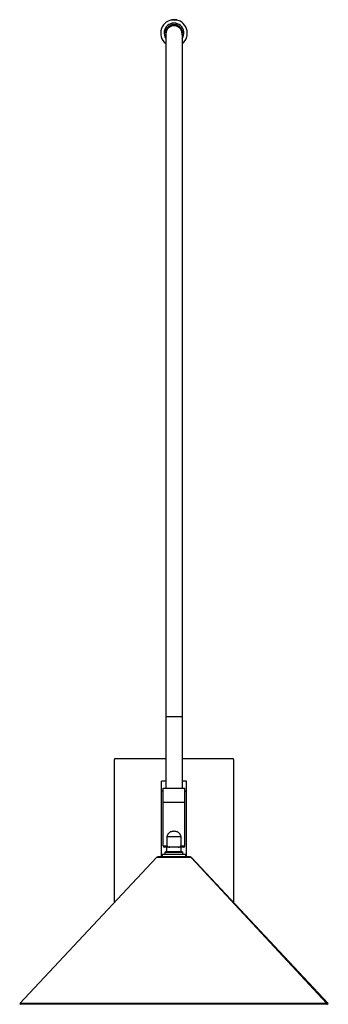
# Paper-space layout '_Izquierda' of a CAD drawing. Header units: millimetres. Extents: x -110 to 110, y -65 to 637.
import ezdxf

# ---------------------------------------------------------------- set-up
doc = ezdxf.new("R2010")
doc.units = ezdxf.units.MM

psp = doc.layouts.new('_Izquierda')

# ---------------------------------------------------------------- linework, layer by layer
at = {"color": 7, "linetype": 'Continuous', "lineweight": 25}
for p, q in [((-2, 636.85), (-2, 636.64)), ((-2, 636.85), (1.99, 636.85)), ((0, 633.1), (0, 632.49)), ((1.69, 636.81), (1.92, 636.79)), ((-5.75, 627.35), (-5.75, 626.77)), ((5.75, 626.77), (5.75, 627.35)), ((-5.75, 140.04), (5.75, 140.04)), ((-5.75, 140.04), (-5.75, 88.97)), ((5.75, 140.04), (5.75, 88.97)), ((-42.5, 7.49), (-42.5, 109.54)), ((-42, 110.04), (-5.75, 110.04)), ((5.75, 110.04), (42, 110.04)), ((42.5, 109.54), (42.5, 7.49)), ((-9, 39.97), (-9, 93.97)), ((-5.75, 93.97), (-9, 93.97)), ((9, 93.97), (5.75, 93.97)), ((9, 39.97), (9, 93.97)), ((-7.75, 86.97), (-9, 86.97)), ((-7.75, 79.07), (-7.75, 88.97)), ((-7.75, 88.97), (7.75, 88.97)), ((7.75, 79.07), (7.75, 88.97)), ((7.75, 86.97), (9, 86.97)), ((-7.75, 79.07), (7.75, 79.07)), ((-7.75, 78.97), (7.75, 78.97)), ((-7.75, 47.97), (-7.75, 78.97)), ((-7.27, 78.97), (-7.27, 79.07)), ((7.27, 78.97), (7.27, 79.07)), ((7.75, 47.97), (7.75, 78.97)), ((-4.84, 47.97), (-4.84, 54.37)), ((4.84, 54.37), (-4.84, 54.37)), ((4.84, 54.37), (4.84, 47.97)), ((-7.75, 47.97), (-4.84, 47.97)), ((6.75, 46.97), (-6.75, 46.97)), ((-5.5, 43.97), (-6.35, 43.47)), ((-6.35, 43.47), (6.35, 43.47)), ((-6.35, 41.97), (-6.35, 43.47)), ((-5.5, 43.97), (5.5, 43.97)), ((-5, 43.97), (-5, 46.97)), ((4.84, 47.97), (7.75, 47.97)), ((5, 43.97), (5, 46.97)), ((5.5, 43.97), (6.35, 43.47)), ((6.35, 41.97), (6.35, 43.47)), ((-12.36, 39.59), (-110.02, -64.4)), ((11.48, 39.97), (-11.48, 39.97)), ((-8.5, 41.97), (-8.5, 39.97)), ((-8.5, 41.97), (8.5, 41.97)), ((-8.49, 41.97), (-8.49, 39.97)), ((8.5, 39.97), (8.5, 41.97)), ((12.25, 39.59), (109.06, -64.4)), ((110.02, -64.4), (12.36, 39.59)), ((-110.02, -64.4), (-109.29, -65.08)), ((110.02, -64.4), (-110.02, -64.4)), ((109.29, -65.08), (-109.29, -65.08)), ((108.34, -65.08), (109.06, -64.4)), ((109.29, -65.08), (110.02, -64.4))]:
    psp.add_line(p, q, dxfattribs=at)
at = {"color": 8, "linetype": 'Continuous', "lineweight": 25}
for p, q in [((-0.94, 636.85), (-0.94, 636.8)), ((12.36, 39.59), (-12.36, 39.59))]:
    psp.add_line(p, q, dxfattribs=at)
at = {"color": 7, "linetype": 'Continuous', "lineweight": 25}
for centre, radius, start, end in [((0, 627.35), 9.5, 307.85988, 231.95597), ((0, 627.35), 7.05, 326.32947, 213.78415), ((0, 627.35), 7, 326.78398, 213.04696), ((0, 627.35), 6, 347.85739, 192.33347), ((0, 627.35), 5.75, 0, 180), ((-0.02, 626.76), 5.73, 89.82508, 179.824), ((0.02, 626.76), 5.73, 0.176, 90.17492), ((-42, 109.54), 0.5, 90, 180), ((42, 109.54), 0.5, 360, 90), ((-6.75, 47.97), 1, 180, 270), ((6.75, 47.97), 1, 270, 0), ((-11.48, 38.77), 1.2, 90, 136.79678), ((11.38, 38.78), 1.18, 42.88597, 89.95112), ((11.48, 38.77), 1.2, 43.20322, 90)]:
    psp.add_arc(centre, radius, start, end, dxfattribs=at)
for points, knots in [([(-1.72, 634.24), (-1.77, 634.21), (-1.86, 634.16), (-1.95, 634.11), (-2, 634.08)], [0, 0, 0, 0, 0.499936, 1, 1, 1, 1]), ([(0.48, 634.38), (0.34, 634.37), (0.05, 634.36), (-0.41, 634.34), (-0.82, 634.32), (-1.03, 634.31), (-1.13, 634.3)], [0, 0, 0, 0, 0.253181, 0.524676, 0.786522, 1, 1, 1, 1]), ([(1.99, 636.76), (1.99, 636.76), (2.02, 636.75), (1.78, 636.72), (1.46, 636.7), (1.19, 636.69), (1.16, 636.69)], [0, 0, 0, 0, 0.0322488, 0.482575, 0.9329012, 1, 1, 1, 1]), ([(1.59, 634.21), (1.5, 634.21), (1.41, 634.2), (1.24, 634.19), (1.23, 634.19)], [0, 0, 0, 0, 0.928309, 1, 1, 1, 1]), ([(1.72, 636.6), (1.77, 636.63), (1.86, 636.68), (1.95, 636.73), (2, 636.76)], [0, 0, 0, 0, 0.49993, 1, 1, 1, 1]), ([(1.72, 634.1), (1.77, 634.13), (1.86, 634.18), (1.95, 634.23), (2, 634.26)], [0, 0, 0, 0, 0.4999347, 1, 1, 1, 1]), ([(-5.75, 626.77), (-5.75, 625.13), (-5.75, 622.8), (-5.75, 616.83), (-5.75, 613.18), (-5.75, 600.27), (-5.75, 589.07), (-5.75, 561.81), (-5.75, 545.76), (-5.75, 509.35), (-5.75, 488.99), (-5.75, 444.63), (-5.75, 420.63), (-5.75, 369.77), (-5.75, 342.91), (-5.75, 287.24), (-5.75, 258.41), (-5.75, 214.41), (-5.75, 199.62), (-5.75, 177.33), (-5.75, 169.88), (-5.75, 158.7), (-5.75, 154.97), (-5.75, 149.37), (-5.75, 147.5), (-5.75, 143.77), (-5.75, 141.9), (-5.75, 140.04)], [0, 0, 0, 0, 0.0625, 0.0625, 0.125, 0.125, 0.25, 0.25, 0.375, 0.375, 0.5, 0.5, 0.625, 0.625, 0.75, 0.75, 0.875, 0.875, 0.9375, 0.9375, 0.96875, 0.96875, 0.984375, 0.984375, 0.992188, 0.992188, 1, 1, 1, 1]), ([(5.75, 626.77), (5.75, 625.13), (5.75, 622.8), (5.75, 616.83), (5.75, 613.18), (5.75, 600.27), (5.75, 589.07), (5.75, 561.81), (5.75, 545.76), (5.75, 509.35), (5.75, 488.99), (5.75, 444.63), (5.75, 420.63), (5.75, 369.77), (5.75, 342.91), (5.75, 287.24), (5.75, 258.41), (5.75, 214.41), (5.75, 199.62), (5.75, 177.33), (5.75, 169.88), (5.75, 158.7), (5.75, 154.97), (5.75, 149.37), (5.75, 147.5), (5.75, 143.77), (5.75, 141.9), (5.75, 140.04)], [0, 0, 0, 0, 0.0625, 0.0625, 0.125, 0.125, 0.25, 0.25, 0.375, 0.375, 0.5, 0.5, 0.625, 0.625, 0.75, 0.75, 0.875, 0.875, 0.9375, 0.9375, 0.96875, 0.96875, 0.984375, 0.984375, 0.992188, 0.992188, 1, 1, 1, 1]), ([(-4.84, 54.37), (-4.83, 54.44), (-4.8, 54.59), (-4.74, 54.8), (-4.68, 55.01), (-4.62, 55.22), (-4.54, 55.42), (-4.46, 55.62), (-4.37, 55.82), (-4.18, 56.2), (-3.84, 56.74), (-3.25, 57.35), (-2.56, 57.84), (-1.77, 58.2), (-0.91, 58.42), (-0.01, 58.49), (0.89, 58.42), (1.75, 58.2), (2.55, 57.85), (3.25, 57.36), (3.83, 56.74), (4.21, 56.15), (4.46, 55.63), (4.62, 55.22), (4.75, 54.8), (4.81, 54.51), (4.84, 54.37)], [0, 0, 0, 0, 0.01592, 0.03171, 0.047392, 0.062991, 0.078531, 0.094036, 0.109531, 0.12504, 0.187696, 0.249762, 0.311941, 0.374549, 0.436803, 0.499536, 0.562244, 0.624487, 0.687169, 0.749424, 0.811636, 0.874442, 0.905572, 0.936743, 0.968155, 1, 1, 1, 1]), ([(-4.84, 47.97), (-4.84, 47.94), (-4.84, 47.89), (-4.83, 47.82), (-4.81, 47.75), (-4.77, 47.66), (-4.71, 47.56), (-4.52, 47.34), (-4.2, 47.16), (-3.79, 47.04), (-3.4, 46.98), (-3.14, 46.97), (-2.99, 46.97)], [0, 0, 0, 0, 0.031032, 0.062119, 0.093655, 0.126022, 0.187025, 0.251792, 0.500712, 0.649814, 0.8154, 1, 1, 1, 1]), ([(2.99, 46.97), (3.07, 46.97), (3.21, 46.97), (3.41, 46.98), (3.61, 47.01), (3.79, 47.04), (3.96, 47.09), (4.25, 47.19), (4.52, 47.34), (4.71, 47.56), (4.78, 47.68), (4.83, 47.82), (4.84, 47.92), (4.84, 47.97)], [0, 0, 0, 0, 0.094564, 0.184177, 0.269084, 0.349572, 0.425979, 0.4987, 0.748629, 0.812958, 0.874015, 0.937796, 1, 1, 1, 1])]:
    psp.add_open_spline(points, degree=3, knots=knots, dxfattribs=at)

doc.saveas('drawing.dxf')
